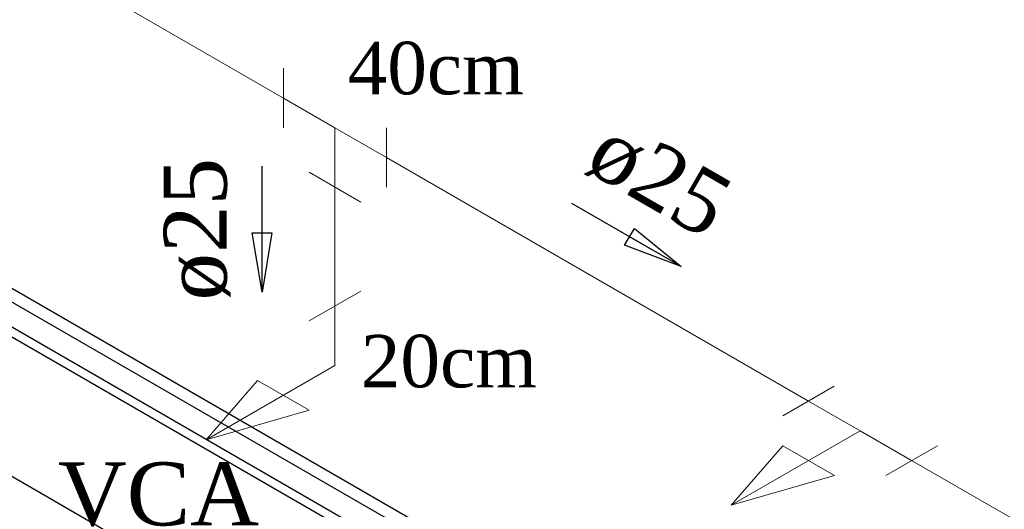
# Model space of a CAD drawing. Header units: millimetres. Extents: x 335 to 91625, y -1 to 84.
# Tile 26 of 62: x 379.4 to 382.71, y 8.51 to 10.16. Entities that reach past the tile are written whole.
import ezdxf

# ---------------------------------------------------------------- set-up
doc = ezdxf.new("R2010")
doc.units = ezdxf.units.MM
doc.header["$MEASUREMENT"] = 0
for name, color, linetype, lineweight in [('AF-Conexões detalhe', 7, 'Continuous', 20), ('AF-Sentido tubo', 7, 'Continuous', 20), ('AF-Textos conexão', 7, 'Continuous', 20), ('AF-Textos tubo', 7, 'Continuous', 20), ('AF-Tubos detalhe', 5, 'Continuous', 20)]:
    doc.layers.add(name, color=color, linetype=linetype, lineweight=lineweight)
doc.styles.add('TimesNewRoman', font='times.ttf')
doc.dimstyles.get("Standard").update_dxf_attribs({"dimtxt": 0.18, "dimasz": 0.18, "dimexe": 0.18, "dimexo": 0.0625, "dimgap": 0.09, "dimtad": 0, "dimtih": 1, "dimtoh": 1, "dimdec": 4, "dimzin": 0, "dimdsep": 46, "dimtxsty": 'Standard', "dimcen": 0.09, "dimadec": 0, "dimazin": 0, "dimtfac": 1, "dimtdec": 4, "dimtofl": 0, "dimtmove": 0, "dimatfit": 3, "dimfxl": 0, "dimtolj": 1, "dimtzin": 0, "dimarcsym": 0})

msp = doc.modelspace()

# ---------------------------------------------------------------- linework, layer by layer
at = {"color": 7}
for p, q in [((386.3005, 5.2034), (372.1275, 13.3864)), ((386.3415, 5.2244), (372.1695, 13.4074)), ((372.2085, 13.2554), (386.0745, 5.2504)), ((372.1835, 13.2374), (386.0465, 5.2334)), ((371.6205, 13.0934), (386.0925, 4.7373))]:
    msp.add_line(p, q, dxfattribs=at)
at = {"layer": 'AF-Conexões detalhe', "linetype": 'Continuous'}
for p, q in [((380.2825, 9.9918), (380.2825, 9.7918)), ((380.4555, 9.7918), (380.2825, 9.8918)), ((380.4555, 9.7918), (380.6285, 9.6918)), ((380.4555, 9.7918), (380.4555, 9.5918)), ((380.6285, 9.7918), (380.6285, 9.5918)), ((380.5425, 9.5418), (380.3685, 9.6418)), ((380.3685, 9.1418), (380.5425, 9.2418)), ((380.4555, 8.9918), (380.4555, 9.1918)), ((380.4555, 8.9918), (380.0225, 8.7418)), ((380.1955, 8.9418), (380.0225, 8.7418)), ((380.1955, 8.9418), (380.3685, 8.8418)), ((381.9615, 8.8221), (382.1345, 8.9221)), ((380.3685, 8.8418), (380.0225, 8.7418)), ((382.2215, 8.7721), (382.0485, 8.8721)), ((382.2215, 8.7721), (381.7885, 8.5221)), ((382.2215, 8.7721), (382.3945, 8.6721)), ((381.9615, 8.7221), (381.7885, 8.5221)), ((381.9615, 8.7221), (382.1355, 8.6221)), ((382.3085, 8.6221), (382.4815, 8.7221)), ((382.1355, 8.6221), (381.7885, 8.5221))]:
    msp.add_line(p, q, dxfattribs=at)
at = {"layer": 'AF-Tubos detalhe'}
for p, q in [((379.0495, 10.6038), (380.2825, 9.8918)), ((380.6285, 9.6918), (382.0485, 8.8721)), ((380.4555, 9.5918), (380.4555, 9.1918)), ((382.3945, 8.6721), (383.6775, 7.9318))]:
    msp.add_line(p, q, dxfattribs=at)

# ---------------------------------------------------------------- texts
at = {"char_height": 0.1765, "width": 0.984621, "attachment_point": 7, "line_spacing_factor": 0.798, "style": 'TimesNewRoman'}
for s, insert in [('40cm', (380.4985, 9.9017)), ('20cm', (380.5425, 8.9157))]:
    msp.add_mtext(s, dxfattribs=dict(at, insert=insert))
at = {"layer": 'AF-Textos conexão', "insert": (379.5245, 8.4493), "char_height": 0.2118, "width": 1.049526, "attachment_point": 7, "line_spacing_factor": 0.798, "style": 'TimesNewRoman'}
msp.add_mtext('VCA', dxfattribs=at)
at = {"layer": 'AF-Textos tubo', "char_height": 0.2118, "width": 0.748969, "attachment_point": 8, "line_spacing_factor": 0.798, "style": 'TimesNewRoman'}
for insert, rotation in [((381.4895, 9.522), 329.9999), ((380.1046, 9.4504), 90.0002)]:
    msp.add_mtext('ø25', dxfattribs=dict(at, insert=insert, rotation=rotation))

# ---------------------------------------------------------------- leaders
at = {"layer": 'AF-Sentido tubo'}
for points in [[(380.2105, 9.2387), (380.2105, 9.6623)], [(381.6195, 9.3247), (381.2525, 9.5365)]]:
    msp.add_leader(points, dimstyle='Standard', override={"dimasz": 0.2, "dimldrblk": 'CLOSED'}, dxfattribs=at)

doc.saveas('drawing.dxf')
